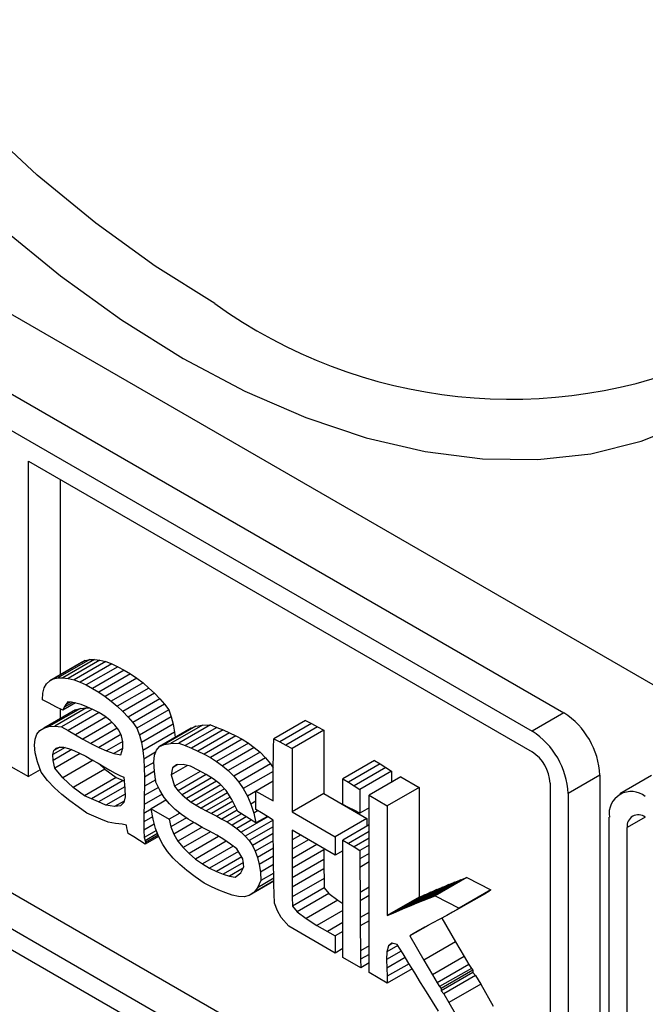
# Model space of a CAD drawing. Header units: millimetres. Extents: x 0 to 279, y 0 to 216.
# Tile 10 of 16: x 231.52 to 234.31, y 166.43 to 170.82. Entities that reach past the tile are written whole.
import ezdxf

# ---------------------------------------------------------------- set-up
doc = ezdxf.new("R2010")
doc.units = ezdxf.units.MM

msp = doc.modelspace()

# ---------------------------------------------------------------- linework, layer by layer
for p, q in [((228.7176, 171.1055), (235.7887, 167.0235)), ((228.7359, 170.7401), (233.9502, 167.7299)), ((228.5945, 170.6584), (233.8088, 167.6483)), ((231.5637, 168.8517), (233.8088, 167.5557)), ((231.5637, 167.4455), (231.5637, 168.8517)), ((231.7051, 168.7701), (231.7051, 167.899)), ((233.8088, 165.3334), (228.5945, 168.3435)), ((231.8367, 167.9672), (231.6953, 167.8856)), ((231.8587, 167.9677), (231.7173, 167.8861)), ((231.8171, 167.9627), (231.8367, 167.9672)), ((231.8367, 167.9672), (231.8587, 167.9677)), ((231.8587, 167.9677), (231.8827, 167.9645)), ((231.8002, 167.9539), (231.6588, 167.8722)), ((231.8171, 167.9627), (231.6757, 167.881)), ((231.8827, 167.9645), (231.7413, 167.8829)), ((231.9083, 167.958), (231.7669, 167.8763)), ((231.9351, 167.9483), (231.7937, 167.8666)), ((231.8002, 167.9539), (231.8171, 167.9627)), ((231.9628, 167.9357), (231.8214, 167.8541)), ((231.8827, 167.9645), (231.9083, 167.958)), ((231.9083, 167.958), (231.9351, 167.9483)), ((231.9351, 167.9483), (231.9628, 167.9357)), ((231.9628, 167.9357), (231.991, 167.9206)), ((231.6588, 167.8722), (231.6757, 167.881)), ((231.6757, 167.881), (231.6953, 167.8856)), ((231.6953, 167.8856), (231.7173, 167.8861)), ((231.7173, 167.8861), (231.7413, 167.8829)), ((231.7413, 167.8829), (231.7669, 167.8763)), ((231.991, 167.9206), (231.8496, 167.839)), ((232.0193, 167.9033), (231.8778, 167.8216)), ((232.0473, 167.8839), (231.9059, 167.8023)), ((231.991, 167.9206), (232.0193, 167.9033)), ((232.0193, 167.9033), (232.0473, 167.8839)), ((232.0473, 167.8839), (232.0746, 167.8629)), ((231.6282, 167.8173), (231.6346, 167.8407)), ((231.6346, 167.8407), (231.645, 167.8589)), ((231.645, 167.8589), (231.6588, 167.8722)), ((231.7669, 167.8763), (231.7937, 167.8666)), ((231.7937, 167.8666), (231.8214, 167.8541)), ((231.8214, 167.8541), (231.8496, 167.839)), ((231.8496, 167.839), (231.8778, 167.8216)), ((232.0746, 167.8629), (231.9332, 167.7813)), ((232.101, 167.8405), (231.9596, 167.7589)), ((232.0746, 167.8629), (232.101, 167.8405)), ((232.101, 167.8405), (232.126, 167.817)), ((231.6259, 167.7885), (231.6282, 167.8173)), ((231.8778, 167.8216), (231.9059, 167.8023)), ((231.9059, 167.8023), (231.9332, 167.7813)), ((232.126, 167.817), (231.9846, 167.7354)), ((232.1492, 167.7927), (232.0078, 167.7111)), ((232.126, 167.817), (232.1492, 167.7927)), ((232.1492, 167.7927), (232.1703, 167.7679)), ((231.6557, 167.773), (231.6259, 167.7885)), ((231.7962, 167.7499), (231.6548, 167.6683)), ((231.6858, 167.7572), (231.6557, 167.773)), ((231.8224, 167.7517), (231.681, 167.6701)), ((231.7164, 167.7411), (231.6858, 167.7572)), ((231.7051, 167.7471), (231.7051, 167.7039)), ((231.7731, 167.7739), (231.7164, 167.7411)), ((231.7236, 167.7545), (231.7164, 167.7411)), ((231.7612, 167.7762), (231.7236, 167.7545)), ((231.731, 167.767), (231.7236, 167.7545)), ((231.7391, 167.7787), (231.731, 167.767)), ((231.7499, 167.7779), (231.731, 167.767)), ((231.7551, 167.7775), (231.7391, 167.7787)), ((231.7754, 167.7734), (231.7551, 167.7775)), ((231.7739, 167.7437), (231.7962, 167.7499)), ((231.7988, 167.7666), (231.7754, 167.7734)), ((231.7962, 167.7499), (231.8224, 167.7517)), ((231.8244, 167.7573), (231.7988, 167.7666)), ((231.8224, 167.7517), (231.8402, 167.7503)), ((231.8511, 167.7454), (231.8244, 167.7573)), ((231.9332, 167.7813), (231.9596, 167.7589)), ((231.9596, 167.7589), (231.9846, 167.7354)), ((232.1703, 167.7679), (232.0289, 167.6862)), ((232.1703, 167.7679), (232.1888, 167.7428)), ((231.7739, 167.7437), (231.6325, 167.662)), ((231.8479, 167.7468), (231.7108, 167.6677)), ((231.8785, 167.7308), (231.7405, 167.6512)), ((231.9086, 167.7109), (231.7728, 167.6325)), ((231.8779, 167.7312), (231.8511, 167.7454)), ((231.9039, 167.7146), (231.8779, 167.7312)), ((231.9279, 167.6959), (231.9039, 167.7146)), ((231.9846, 167.7354), (232.0078, 167.7111)), ((232.0078, 167.7111), (232.0289, 167.6862)), ((232.1888, 167.7428), (232.0474, 167.6611)), ((232.2003, 167.7125), (232.0589, 167.6308)), ((232.1888, 167.7428), (232.2003, 167.7125)), ((232.2003, 167.7125), (232.209, 167.6791)), ((233.9502, 167.7299), (233.8088, 167.6483)), ((231.6146, 167.6509), (231.6325, 167.662)), ((231.6325, 167.662), (231.6548, 167.6683)), ((231.6548, 167.6683), (231.681, 167.6701)), ((231.681, 167.6701), (231.7108, 167.6677)), ((231.7108, 167.6677), (231.7405, 167.6512)), ((231.9363, 167.6876), (231.8069, 167.6129)), ((231.9593, 167.6613), (231.842, 167.5936)), ((231.949, 167.675), (231.9279, 167.6959)), ((231.9662, 167.6522), (231.949, 167.675)), ((232.0289, 167.6862), (232.0474, 167.6611)), ((232.0474, 167.6611), (232.0589, 167.6308)), ((232.209, 167.6791), (232.0676, 167.5975)), ((232.2895, 167.6612), (232.1481, 167.5795)), ((232.3105, 167.671), (232.1691, 167.5893)), ((232.339, 167.6755), (232.1975, 167.5939)), ((232.209, 167.6791), (232.2152, 167.6432)), ((232.3755, 167.6758), (232.2341, 167.5942)), ((232.4033, 167.6652), (232.2619, 167.5836)), ((232.2895, 167.6612), (232.3105, 167.671)), ((232.3105, 167.671), (232.339, 167.6755)), ((232.339, 167.6755), (232.3755, 167.6758)), ((232.3755, 167.6758), (232.4033, 167.6652)), ((232.4033, 167.6652), (232.4316, 167.6537)), ((232.7984, 167.6963), (232.657, 167.6147)), ((232.8254, 167.6823), (232.6839, 167.6007)), ((232.8526, 167.6678), (232.7112, 167.5862)), ((232.7984, 167.6963), (232.8254, 167.6823)), ((232.8254, 167.6823), (232.8526, 167.6678)), ((232.8526, 167.6678), (232.8805, 167.6522)), ((231.5933, 167.613), (231.6014, 167.6347)), ((231.6014, 167.6347), (231.6146, 167.6509)), ((231.7405, 167.6512), (231.7728, 167.6325)), ((231.7728, 167.6325), (231.8069, 167.6129)), ((231.9758, 167.6326), (231.8772, 167.5756)), ((231.9784, 167.6274), (231.9662, 167.6522)), ((231.9847, 167.6008), (231.9784, 167.6274)), ((232.0589, 167.6308), (232.0676, 167.5975)), ((232.2152, 167.6432), (232.0738, 167.5616)), ((232.2152, 167.6432), (232.2177, 167.6197)), ((232.4316, 167.6537), (232.2901, 167.5721)), ((232.46, 167.6412), (232.3186, 167.5595)), ((232.4884, 167.6273), (232.347, 167.5457)), ((232.4316, 167.6537), (232.46, 167.6412)), ((232.46, 167.6412), (232.4884, 167.6273)), ((232.4884, 167.6273), (232.5165, 167.6119)), ((232.8805, 167.6522), (232.7391, 167.5706)), ((232.8805, 167.6522), (232.8805, 167.3696)), ((231.5907, 167.5855), (231.5933, 167.613)), ((231.5941, 167.5519), (231.5907, 167.5855)), ((231.7269, 167.575), (231.6725, 167.5436)), ((231.7044, 167.5771), (231.6773, 167.5614)), ((231.6773, 167.5614), (231.6873, 167.5724)), ((231.6873, 167.5724), (231.7017, 167.5771)), ((231.7017, 167.5771), (231.7201, 167.5766)), ((231.7201, 167.5766), (231.7416, 167.5714)), ((231.7416, 167.5714), (231.7657, 167.5625)), ((231.8069, 167.6129), (231.842, 167.5936)), ((231.842, 167.5936), (231.8772, 167.5756)), ((231.8772, 167.5756), (231.9117, 167.5604)), ((231.9843, 167.6024), (231.9117, 167.5604)), ((231.9837, 167.5716), (231.9447, 167.549)), ((231.9753, 167.5427), (231.984, 167.5726)), ((231.984, 167.5726), (231.9847, 167.6008)), ((232.0676, 167.5975), (232.0738, 167.5616)), ((232.1339, 167.5637), (232.1481, 167.5795)), ((232.1481, 167.5795), (232.1691, 167.5893)), ((232.1691, 167.5893), (232.1975, 167.5939)), ((232.1975, 167.5939), (232.2341, 167.5942)), ((232.2341, 167.5942), (232.2619, 167.5836)), ((232.2619, 167.5836), (232.2901, 167.5721)), ((232.2901, 167.5721), (232.3186, 167.5595)), ((232.5165, 167.6119), (232.3751, 167.5302)), ((232.544, 167.5947), (232.4026, 167.513)), ((232.5706, 167.5754), (232.4291, 167.4938)), ((232.5165, 167.6119), (232.544, 167.5947)), ((232.544, 167.5947), (232.5706, 167.5754)), ((232.5706, 167.5754), (232.596, 167.554)), ((232.6558, 167.5355), (232.6564, 167.5751)), ((232.6564, 167.5751), (232.657, 167.6147)), ((232.657, 167.6147), (232.6839, 167.6007)), ((232.6839, 167.6007), (232.7112, 167.5862)), ((232.7112, 167.5862), (232.7391, 167.5706)), ((231.6038, 167.5119), (231.5941, 167.5519)), ((231.6725, 167.5436), (231.6773, 167.5614)), ((231.6736, 167.518), (231.6725, 167.5436)), ((231.7565, 167.5659), (231.6736, 167.518)), ((231.7943, 167.5493), (231.6811, 167.4839)), ((231.7657, 167.5625), (231.7917, 167.5506)), ((231.7917, 167.5506), (231.8189, 167.5366)), ((231.8189, 167.5366), (231.8468, 167.5211)), ((231.9117, 167.5604), (231.9447, 167.549)), ((231.9447, 167.549), (231.9753, 167.5427)), ((232.0738, 167.5616), (232.0778, 167.5236)), ((232.1305, 167.554), (232.0778, 167.5236)), ((232.1233, 167.51), (232.1258, 167.5408)), ((232.1258, 167.5408), (232.1339, 167.5637)), ((232.3186, 167.5595), (232.347, 167.5457)), ((232.347, 167.5457), (232.3751, 167.5302)), ((232.3751, 167.5302), (232.4026, 167.513)), ((232.596, 167.554), (232.4546, 167.4723)), ((232.62, 167.53), (232.4786, 167.4483)), ((232.596, 167.554), (232.62, 167.53)), ((232.62, 167.53), (232.6424, 167.5033)), ((232.6553, 167.4959), (232.6558, 167.5355)), ((232.7391, 167.5706), (232.7391, 167.288)), ((231.4859, 167.4904), (231.5637, 167.4455)), ((231.6203, 167.4651), (231.6038, 167.5119)), ((231.6811, 167.4839), (231.6736, 167.518)), ((231.7165, 167.4403), (231.6811, 167.4839)), ((231.8516, 167.5183), (231.7165, 167.4403)), ((231.8468, 167.5211), (231.8745, 167.505)), ((231.8745, 167.505), (231.9016, 167.4891)), ((231.8789, 167.5024), (231.904, 167.479)), ((231.9016, 167.4891), (231.9272, 167.4741)), ((232.0778, 167.5236), (232.0802, 167.4842)), ((232.1234, 167.5091), (232.0802, 167.4842)), ((232.0802, 167.4842), (232.0811, 167.4437)), ((232.1257, 167.4704), (232.1233, 167.51)), ((232.2723, 167.4954), (232.2005, 167.454)), ((232.2053, 167.4847), (232.2005, 167.454)), ((232.2302, 167.499), (232.2053, 167.4847)), ((232.2242, 167.4988), (232.2053, 167.4847)), ((232.2527, 167.5), (232.2242, 167.4988)), ((232.2864, 167.4921), (232.2527, 167.5)), ((232.323, 167.4722), (232.2864, 167.4921)), ((232.4026, 167.513), (232.4291, 167.4938)), ((232.4291, 167.4938), (232.4546, 167.4723)), ((232.6424, 167.5033), (232.501, 167.4216)), ((232.6424, 167.5033), (232.6552, 167.4847)), ((232.6549, 167.4563), (232.6553, 167.4959)), ((233.1068, 167.5167), (232.9654, 167.435)), ((233.1312, 167.5021), (232.9898, 167.4204)), ((233.1563, 167.4864), (233.0149, 167.4047)), ((233.1068, 167.5167), (233.1312, 167.5021)), ((233.1312, 167.5021), (233.1563, 167.4864)), ((233.1563, 167.4864), (233.1817, 167.4701)), ((231.6165, 167.476), (231.5637, 167.4455)), ((231.6489, 167.4281), (231.6203, 167.4651)), ((231.7626, 167.3974), (231.7165, 167.4403)), ((231.904, 167.479), (231.7626, 167.3974)), ((231.9555, 167.4414), (231.814, 167.3598)), ((231.904, 167.479), (231.9555, 167.4414)), ((231.9272, 167.4741), (231.9509, 167.461)), ((231.9509, 167.461), (231.9718, 167.4504)), ((231.9555, 167.4414), (231.9866, 167.4283)), ((231.9718, 167.4504), (231.9894, 167.4431)), ((231.9894, 167.4431), (231.9939, 167.3927)), ((232.0811, 167.4437), (232.081, 167.4027)), ((232.1258, 167.4695), (232.0811, 167.4437)), ((232.1323, 167.4211), (232.1257, 167.4704)), ((232.2005, 167.454), (232.2143, 167.4031)), ((232.3287, 167.4691), (232.2143, 167.4031)), ((232.3557, 167.4548), (232.2307, 167.3826)), ((232.3802, 167.4401), (232.2488, 167.3642)), ((232.3566, 167.4544), (232.323, 167.4722)), ((232.3877, 167.4356), (232.3566, 167.4544)), ((232.4546, 167.4723), (232.4786, 167.4483)), ((232.4786, 167.4483), (232.501, 167.4216)), ((232.655, 167.4691), (232.5213, 167.392)), ((232.6545, 167.4166), (232.6549, 167.4563)), ((233.1817, 167.4701), (233.0403, 167.3885)), ((233.2242, 167.444), (233.0827, 167.3624)), ((233.1817, 167.4701), (233.1817, 167.4195)), ((233.2242, 167.444), (233.3048, 167.3975)), ((234.1106, 167.4521), (233.9691, 167.3705)), ((234.1106, 167.4521), (234.1106, 165.5076)), ((234.3413, 167.4499), (234.1999, 167.3682)), ((231.6797, 167.3954), (231.6489, 167.4281)), ((231.814, 167.3598), (231.7626, 167.3974)), ((231.9866, 167.4283), (231.8452, 167.3466)), ((231.9932, 167.4002), (231.8767, 167.3329)), ((231.9866, 167.4283), (231.9909, 167.4264)), ((232.081, 167.4027), (232.0803, 167.3616)), ((232.1429, 167.3978), (232.0803, 167.3616)), ((232.1309, 167.4314), (232.081, 167.4027)), ((232.1489, 167.3848), (232.1323, 167.4211)), ((232.2143, 167.4031), (232.2307, 167.3826)), ((232.4018, 167.4246), (232.2683, 167.3476)), ((232.4209, 167.4085), (232.2892, 167.3324)), ((232.4168, 167.4129), (232.3877, 167.4356)), ((232.4444, 167.3832), (232.4168, 167.4129)), ((232.501, 167.4216), (232.5213, 167.392)), ((232.6546, 167.4256), (232.5395, 167.3591)), ((232.6546, 167.4254), (232.5778, 167.3811)), ((232.6543, 167.3769), (232.6545, 167.4166)), ((232.9654, 167.3207), (232.9654, 167.435)), ((232.9654, 167.435), (232.9898, 167.4204)), ((232.9898, 167.4204), (233.0149, 167.4047)), ((233.0149, 167.4047), (233.0403, 167.3885)), ((233.3048, 167.3975), (233.1634, 167.3158)), ((233.3048, 167.3975), (233.3048, 166.9075)), ((233.889, 167.4168), (233.889, 165.4723)), ((231.7126, 167.3657), (231.6797, 167.3954)), ((231.7476, 167.3378), (231.7126, 167.3657)), ((231.8452, 167.3466), (231.814, 167.3598)), ((231.9942, 167.3674), (231.9088, 167.3181)), ((231.9943, 167.3552), (231.9884, 167.3298)), ((231.9939, 167.3927), (231.9943, 167.3552)), ((232.1598, 167.3675), (232.0793, 167.3211)), ((232.0803, 167.3616), (232.0793, 167.3211)), ((232.1691, 167.3528), (232.1489, 167.3848)), ((232.1923, 167.3245), (232.1691, 167.3528)), ((232.2307, 167.3826), (232.2488, 167.3642)), ((232.2488, 167.3642), (232.2683, 167.3476)), ((232.437, 167.3912), (232.311, 167.3184)), ((232.4511, 167.3732), (232.3335, 167.3053)), ((232.4635, 167.3546), (232.3566, 167.2929)), ((232.471, 167.3434), (232.4444, 167.3832)), ((232.5213, 167.392), (232.5395, 167.3591)), ((232.5395, 167.3591), (232.5551, 167.3228)), ((232.5778, 167.2994), (232.5778, 167.3811)), ((232.5778, 167.3811), (232.6542, 167.337)), ((232.6542, 167.337), (232.6543, 167.3769)), ((232.8805, 167.3696), (232.7391, 167.288)), ((232.8805, 167.3696), (233.0728, 167.2586)), ((233.0403, 167.3885), (233.0403, 167.2823)), ((233.0827, 166.5718), (233.0827, 167.3624)), ((233.0827, 167.3624), (233.1634, 167.3158)), ((233.9691, 167.3705), (233.9691, 165.426)), ((231.7847, 167.3104), (231.7476, 167.3378)), ((231.8239, 167.2822), (231.7847, 167.3104)), ((231.8767, 167.3329), (231.8452, 167.3466)), ((231.9088, 167.3181), (231.8767, 167.3329)), ((231.948, 167.3121), (231.9088, 167.3181)), ((231.9899, 167.3363), (231.948, 167.3121)), ((231.9737, 167.3157), (231.948, 167.3121)), ((231.9884, 167.3298), (231.9737, 167.3157)), ((232.0793, 167.3211), (232.0784, 167.2815)), ((232.1784, 167.3415), (232.1111, 167.3026)), ((232.2182, 167.2995), (232.1923, 167.3245)), ((232.2683, 167.3476), (232.2892, 167.3324)), ((232.2892, 167.3324), (232.311, 167.3184)), ((232.311, 167.3184), (232.3335, 167.3053)), ((232.4749, 167.3356), (232.3799, 167.2807)), ((232.4848, 167.3156), (232.4033, 167.2686)), ((232.4972, 167.2904), (232.471, 167.3434)), ((232.5778, 167.3359), (232.5551, 167.3228)), ((232.5551, 167.3228), (232.568, 167.2829)), ((232.9898, 167.3082), (232.9654, 167.3207)), ((233.0149, 167.2954), (232.9898, 167.3082)), ((233.1634, 167.3158), (233.1634, 166.8258)), ((231.8551, 167.2691), (231.8239, 167.2822)), ((231.8866, 167.2558), (231.8551, 167.2691)), ((232.0784, 167.2815), (232.078, 167.2434)), ((232.1173, 167.2661), (232.078, 167.2434)), ((232.1114, 167.3005), (232.0784, 167.2815)), ((232.119, 167.2561), (232.1111, 167.3026)), ((232.1111, 167.3026), (232.1917, 167.2561)), ((232.2386, 167.2832), (232.1917, 167.2561)), ((232.2463, 167.277), (232.2182, 167.2995)), ((232.276, 167.2566), (232.2463, 167.277)), ((232.3335, 167.3053), (232.3566, 167.2929)), ((232.3566, 167.2929), (232.3799, 167.2807)), ((232.3799, 167.2807), (232.4033, 167.2686)), ((232.4033, 167.2686), (232.4264, 167.2562)), ((232.4946, 167.2956), (232.4264, 167.2562)), ((232.5132, 167.2802), (232.4491, 167.2433)), ((232.5349, 167.2664), (232.4711, 167.2295)), ((232.5778, 167.239), (232.4972, 167.2904)), ((232.6309, 167.2669), (232.512, 167.1983)), ((232.5871, 167.2939), (232.568, 167.2829)), ((232.568, 167.2829), (232.5778, 167.239)), ((232.6033, 167.2842), (232.5778, 167.2994)), ((232.6287, 167.2684), (232.5778, 167.239)), ((232.6287, 167.2683), (232.6033, 167.2842)), ((232.6542, 167.2521), (232.6287, 167.2683)), ((232.7391, 167.288), (232.9314, 167.177)), ((233.0403, 167.2823), (233.0149, 167.2954)), ((233.0827, 167.3068), (233.0403, 167.2823)), ((234.1529, 165.3199), (234.1529, 167.2644)), ((234.3133, 167.2644), (234.2331, 167.2181)), ((231.9187, 167.2422), (231.8866, 167.2558)), ((231.9519, 167.237), (231.9187, 167.2422)), ((231.9817, 167.2338), (231.9519, 167.237)), ((232.0007, 167.2291), (231.9817, 167.2338)), ((232.0026, 167.2178), (232.0007, 167.2291)), ((232.078, 167.2434), (232.0784, 167.2073)), ((232.1249, 167.2341), (232.0784, 167.2073)), ((232.1302, 167.2145), (232.119, 167.2561)), ((232.1917, 167.2561), (232.1986, 167.222)), ((232.268, 167.2621), (232.1986, 167.222)), ((232.1986, 167.222), (232.2118, 167.1894)), ((232.3013, 167.2411), (232.2118, 167.1894)), ((232.3374, 167.2203), (232.2303, 167.1585)), ((232.307, 167.2376), (232.276, 167.2566)), ((232.3388, 167.2195), (232.307, 167.2376)), ((232.4264, 167.2562), (232.4491, 167.2433)), ((232.4491, 167.2433), (232.4711, 167.2295)), ((232.4711, 167.2295), (232.4921, 167.2146)), ((232.5572, 167.2522), (232.4921, 167.2146)), ((232.6542, 167.2517), (232.5304, 167.1802)), ((232.6545, 167.2222), (232.5472, 167.1602)), ((232.6547, 167.211), (232.6542, 167.2521)), ((233.0728, 167.2586), (232.9314, 167.177)), ((233.0827, 167.23), (232.9654, 167.1623)), ((233.0728, 167.2586), (233.0728, 167.2243)), ((232.005, 167.2054), (232.0026, 167.2178)), ((232.0078, 167.1924), (232.005, 167.2054)), ((232.0333, 167.1772), (232.0078, 167.1924)), ((232.0587, 167.1613), (232.0333, 167.1772)), ((232.0784, 167.2073), (232.0799, 167.1736)), ((232.1339, 167.2048), (232.0799, 167.1736)), ((232.1391, 167.1914), (232.0839, 167.1595)), ((232.1438, 167.1794), (232.0842, 167.145)), ((232.1417, 167.1848), (232.085, 167.1521)), ((232.1447, 167.177), (232.1302, 167.2145)), ((232.1626, 167.143), (232.1447, 167.177)), ((232.2118, 167.1894), (232.2303, 167.1585)), ((232.3747, 167.1997), (232.2531, 167.1295)), ((232.4113, 167.1788), (232.2795, 167.1027)), ((232.3708, 167.2018), (232.3388, 167.2195)), ((232.4028, 167.1839), (232.3708, 167.2018)), ((232.4341, 167.1651), (232.4028, 167.1839)), ((232.4921, 167.2146), (232.512, 167.1983)), ((232.512, 167.1983), (232.5304, 167.1802)), ((232.5304, 167.1802), (232.5472, 167.1602)), ((232.6549, 167.1915), (232.562, 167.1379)), ((232.6551, 167.1699), (232.6547, 167.211)), ((232.9314, 167.0953), (232.7391, 167.2063)), ((232.7391, 167.2063), (232.7391, 167.1641)), ((232.7757, 167.1852), (232.7391, 167.1641)), ((232.9314, 167.177), (232.9314, 167.0953)), ((233.0827, 167.2013), (232.9898, 167.1477)), ((234.2331, 165.2736), (234.2331, 167.2181)), ((232.0842, 167.145), (232.0587, 167.1613)), ((232.0799, 167.1736), (232.0839, 167.1595)), ((232.0839, 167.1595), (232.085, 167.1521)), ((232.085, 167.1521), (232.0842, 167.145)), ((232.1841, 167.1117), (232.1626, 167.143)), ((232.2303, 167.1585), (232.2531, 167.1295)), ((232.4456, 167.1575), (232.3084, 167.0783)), ((232.4762, 167.1359), (232.3389, 167.0566)), ((232.4643, 167.145), (232.4341, 167.1651)), ((232.4929, 167.123), (232.4643, 167.145)), ((232.5472, 167.1602), (232.562, 167.1379)), ((232.562, 167.1379), (232.5747, 167.113)), ((232.6553, 167.1595), (232.5747, 167.113)), ((232.6557, 167.1287), (232.6551, 167.1699)), ((232.7391, 167.1641), (232.7391, 167.1218)), ((232.8123, 167.1641), (232.7391, 167.1218)), ((232.8489, 167.1429), (232.7391, 167.0795)), ((232.9654, 166.6396), (232.9654, 167.1623)), ((232.9654, 167.1623), (232.9898, 167.1477)), ((232.9898, 167.1477), (233.0149, 167.132)), ((233.0827, 167.1711), (233.0149, 167.132)), ((233.0827, 167.1402), (233.0403, 167.1157)), ((231.1775, 167.1082), (233.889, 165.543)), ((232.2091, 167.0823), (232.1841, 167.1117)), ((232.2531, 167.1295), (232.2795, 167.1027)), ((232.2795, 167.1027), (232.3084, 167.0783)), ((232.4994, 167.1124), (232.3702, 167.0379)), ((232.5197, 167.0789), (232.4929, 167.123)), ((232.5747, 167.113), (232.585, 167.0852)), ((232.6557, 167.126), (232.585, 167.0852)), ((232.6562, 167.0909), (232.5926, 167.0543)), ((232.6562, 167.0876), (232.6557, 167.1287)), ((232.7391, 167.1218), (232.7391, 167.0795)), ((232.8807, 167.1188), (232.7392, 167.0372)), ((232.8806, 167.1246), (232.8807, 167.1188)), ((232.8807, 167.1188), (232.8808, 167.0765)), ((232.9654, 167.1149), (232.9314, 167.0953)), ((233.0149, 167.132), (233.0403, 167.1157)), ((233.0403, 167.1157), (233.0406, 167.0785)), ((233.0827, 167.1028), (233.0406, 167.0785)), ((232.2379, 167.0543), (232.2091, 167.0823)), ((232.2704, 167.0267), (232.2379, 167.0543)), ((232.3084, 167.0783), (232.3389, 167.0566)), ((232.3389, 167.0566), (232.3702, 167.0379)), ((232.5144, 167.0876), (232.4013, 167.0223)), ((232.5218, 167.0624), (232.4313, 167.0102)), ((232.5242, 167.0433), (232.5197, 167.0789)), ((232.585, 167.0852), (232.5926, 167.0543)), ((232.5926, 167.0543), (232.5974, 167.0199)), ((232.6567, 167.0541), (232.5974, 167.0199)), ((232.6568, 167.0464), (232.6562, 167.0876)), ((232.6574, 167.0052), (232.6568, 167.0464)), ((232.7391, 167.0795), (232.7392, 167.0372)), ((232.8808, 167.0765), (232.7394, 166.9948)), ((232.8808, 167.0765), (232.8811, 167.0341)), ((233.0406, 167.0785), (233.0409, 167.0412)), ((233.0827, 167.0653), (233.0409, 167.0412)), ((233.8088, 165.426), (231.0361, 167.0266)), ((232.3069, 166.999), (232.2704, 167.0267)), ((232.3702, 167.0379), (232.4013, 167.0223)), ((232.4013, 167.0223), (232.4313, 167.0102)), ((232.4313, 167.0102), (232.4594, 167.0018)), ((232.5215, 167.0376), (232.4594, 167.0018)), ((232.4594, 167.0018), (232.4845, 166.9973)), ((232.4845, 166.9973), (232.511, 167.0161)), ((232.511, 167.0161), (232.5242, 167.0433)), ((232.5974, 167.0199), (232.599, 166.9818)), ((232.6573, 167.0154), (232.599, 166.9818)), ((232.6582, 166.964), (232.6574, 167.0052)), ((232.7392, 167.0372), (232.7394, 166.9948)), ((232.8811, 167.0341), (232.7396, 166.9524)), ((232.8811, 167.0341), (232.8814, 166.9916)), ((233.0409, 167.0412), (233.0418, 166.9294)), ((232.3473, 166.9703), (232.3069, 166.999)), ((232.3804, 166.9548), (232.3473, 166.9703)), ((232.6579, 166.9795), (232.5477, 166.9159)), ((232.6579, 166.9809), (232.5678, 166.9289)), ((232.6577, 166.9924), (232.585, 166.9505)), ((232.599, 166.9818), (232.585, 166.9505)), ((232.659, 166.9227), (232.6582, 166.964)), ((232.7394, 166.9948), (232.7396, 166.9524)), ((232.8814, 166.9916), (232.74, 166.91)), ((232.8814, 166.9916), (232.8819, 166.9491)), ((233.4377, 166.964), (233.2963, 166.8823)), ((233.4645, 166.9749), (233.3231, 166.8933)), ((233.4914, 166.9857), (233.35, 166.9041)), ((233.5184, 166.9965), (233.3769, 166.9149)), ((233.411, 166.9529), (233.4377, 166.964)), ((233.4377, 166.964), (233.4645, 166.9749)), ((233.4645, 166.9749), (233.4914, 166.9857)), ((233.4914, 166.9857), (233.5184, 166.9965)), ((233.5184, 166.9965), (233.6244, 166.9402)), ((232.4124, 166.9401), (232.3804, 166.9548)), ((232.4432, 166.9271), (232.4124, 166.9401)), ((232.4723, 166.9171), (232.4432, 166.9271)), ((232.4997, 166.9111), (232.4723, 166.9171)), ((232.5477, 166.9159), (232.5249, 166.9103)), ((232.5678, 166.9289), (232.5477, 166.9159)), ((232.585, 166.9505), (232.5678, 166.9289)), ((232.6598, 166.8813), (232.659, 166.9227)), ((232.7396, 166.9524), (232.74, 166.91)), ((232.8819, 166.9491), (232.7405, 166.8674)), ((232.9031, 166.924), (232.7617, 166.8423)), ((232.8819, 166.9491), (232.9031, 166.924)), ((232.9031, 166.924), (232.943, 166.8943)), ((233.0827, 166.953), (233.0418, 166.9294)), ((233.0418, 166.9294), (233.0421, 166.8921)), ((233.0827, 166.9155), (233.0421, 166.8921)), ((233.3313, 166.919), (233.1899, 166.8374)), ((233.3579, 166.9305), (233.2164, 166.8488)), ((233.3844, 166.9417), (233.243, 166.8601)), ((233.411, 166.9529), (233.2696, 166.8713)), ((233.3048, 166.9075), (233.3313, 166.919)), ((233.3313, 166.919), (233.3579, 166.9305)), ((233.35, 166.9041), (233.3769, 166.9149)), ((233.3579, 166.9305), (233.3844, 166.9417)), ((233.3769, 166.9149), (233.483, 166.8585)), ((233.3844, 166.9417), (233.411, 166.9529)), ((233.596, 166.9223), (233.4546, 166.8407)), ((233.6152, 166.9335), (233.4738, 166.8518)), ((233.6244, 166.9402), (233.483, 166.8585)), ((233.6152, 166.9335), (233.596, 166.9223)), ((233.6244, 166.9402), (233.6152, 166.9335)), ((232.5249, 166.9103), (232.4997, 166.9111)), ((232.6736, 166.8467), (232.6598, 166.8813)), ((232.74, 166.91), (232.7405, 166.8674)), ((232.943, 166.8943), (232.8016, 166.8127)), ((232.943, 166.8943), (232.9654, 166.8804)), ((233.0421, 166.8921), (233.0427, 166.8175)), ((233.3048, 166.9075), (233.1634, 166.8258)), ((233.243, 166.8601), (233.2696, 166.8713)), ((233.2696, 166.8713), (233.2963, 166.8823)), ((233.2963, 166.8823), (233.3231, 166.8933)), ((233.3231, 166.8933), (233.35, 166.9041)), ((232.6904, 166.8174), (232.6736, 166.8467)), ((232.7405, 166.8674), (232.7617, 166.8423)), ((232.7617, 166.8423), (232.8016, 166.8127)), ((232.9654, 166.8491), (232.8499, 166.7825)), ((233.0827, 166.8406), (233.0427, 166.8175)), ((233.1634, 166.8258), (233.1899, 166.8374)), ((233.1899, 166.8374), (233.2164, 166.8488)), ((233.2164, 166.8488), (233.243, 166.8601)), ((233.4281, 166.8262), (233.3968, 166.8096)), ((233.4546, 166.8407), (233.4281, 166.8262)), ((233.4738, 166.8518), (233.4546, 166.8407)), ((233.483, 166.8585), (233.4738, 166.8518)), ((232.7249, 166.7784), (232.6904, 166.8174)), ((232.8016, 166.8127), (232.8499, 166.7825)), ((232.8499, 166.7825), (232.8966, 166.7556)), ((232.9654, 166.7953), (232.8966, 166.7556)), ((233.0427, 166.8175), (233.043, 166.7803)), ((233.0827, 166.8032), (233.043, 166.7803)), ((233.3451, 166.7822), (233.2638, 166.7352)), ((233.3636, 166.792), (233.331, 166.7746)), ((233.3968, 166.8096), (233.3636, 166.792)), ((233.4064, 166.8147), (233.4674, 166.7091)), ((232.9314, 166.6592), (232.7249, 166.7784)), ((232.8966, 166.7556), (232.9314, 166.736)), ((232.9654, 166.7556), (232.9314, 166.736)), ((233.043, 166.7803), (233.044, 166.6684)), ((233.2784, 166.745), (233.2638, 166.7352)), ((233.3045, 166.7601), (233.2784, 166.745)), ((233.3017, 166.7586), (233.2784, 166.745)), ((233.331, 166.7746), (233.3017, 166.7586)), ((232.9314, 166.736), (232.9314, 166.6592)), ((233.1831, 166.7038), (233.1687, 166.6912)), ((233.1882, 166.7025), (233.1687, 166.6912)), ((233.2072, 166.6976), (233.1831, 166.7038)), ((233.2333, 166.6553), (233.2072, 166.6976)), ((233.2638, 166.7352), (233.326, 166.6275)), ((233.4674, 166.7091), (233.326, 166.6275)), ((233.4674, 166.7091), (233.5058, 166.6431)), ((232.9654, 166.6788), (232.9314, 166.6592)), ((233.0827, 166.6908), (233.044, 166.6684)), ((233.044, 166.6684), (233.0443, 166.6312)), ((233.0827, 166.6534), (233.0443, 166.6312)), ((233.2254, 166.6681), (233.16, 166.6304)), ((233.1618, 166.6651), (233.16, 166.6304)), ((233.2101, 166.693), (233.1618, 166.6651)), ((233.1687, 166.6912), (233.1618, 166.6651)), ((233.2594, 166.6129), (233.2333, 166.6553)), ((233.0446, 166.5939), (232.9654, 166.6396)), ((233.0443, 166.6312), (233.0446, 166.5939)), ((233.0827, 166.6159), (233.0446, 166.5939)), ((233.16, 166.6304), (233.1612, 166.5922)), ((233.243, 166.6394), (233.1612, 166.5922)), ((233.2602, 166.6116), (233.1631, 166.5555)), ((233.2855, 166.5705), (233.2594, 166.6129)), ((233.326, 166.6275), (233.3644, 166.5614)), ((233.5058, 166.6431), (233.3644, 166.5614)), ((233.5271, 166.6075), (233.3857, 166.5258)), ((233.5058, 166.6431), (233.5271, 166.6075)), ((233.5271, 166.6075), (233.538, 166.591)), ((233.1634, 166.5253), (233.0827, 166.5718)), ((233.1612, 166.5922), (233.1631, 166.5555)), ((233.274, 166.5892), (233.1634, 166.5253)), ((233.3117, 166.5281), (233.2855, 166.5705)), ((233.538, 166.591), (233.3966, 166.5094)), ((233.5452, 166.5825), (233.4038, 166.5008)), ((233.5452, 166.5727), (233.4038, 166.491)), ((233.538, 166.591), (233.5452, 166.5825)), ((233.5452, 166.5825), (233.5452, 166.5727)), ((233.5452, 166.5727), (233.5561, 166.5595)), ((233.1631, 166.5555), (233.1634, 166.5253)), ((233.3381, 166.4856), (233.3117, 166.5281)), ((233.3644, 166.5614), (233.3857, 166.5258)), ((233.3857, 166.5258), (233.3966, 166.5094)), ((233.5561, 166.5595), (233.4147, 166.4778)), ((233.5796, 166.5205), (233.4382, 166.4389)), ((233.5561, 166.5595), (233.5796, 166.5205)), ((233.5796, 166.5205), (233.6358, 166.4224)), ((233.3645, 166.443), (233.3381, 166.4856)), ((233.3966, 166.5094), (233.4038, 166.5008)), ((233.4038, 166.5008), (233.4038, 166.491)), ((233.4038, 166.491), (233.4147, 166.4778)), ((233.4147, 166.4778), (233.4382, 166.4389)), ((233.3911, 166.4004), (233.3645, 166.443)), ((233.4382, 166.4389), (233.4943, 166.3408))]:
    msp.add_line(p, q)
at = {"flags": 128}
for points in [[(230.4354, 170.9837), (230.6714, 170.6851), (230.9182, 170.4034), (231.1741, 170.1403), (231.4373, 169.8979), (231.7062, 169.6776), (231.9787, 169.481), (232.2532, 169.3095)], [(232.2532, 169.3095), (232.5276, 169.1641), (232.8002, 169.046), (233.069, 168.9559), (233.3323, 168.8944), (233.5882, 168.862), (233.8349, 168.8589), (234.0709, 168.885), (234.2944, 168.9403), (234.504, 169.0243), (234.6983, 169.1364), (234.8758, 169.276), (235.0354, 169.442), (235.176, 169.6333), (235.2966, 169.8486), (235.3965, 170.0865), (235.4749, 170.3452), (235.5312, 170.6231), (235.5652, 170.9183)], [(232.3946, 169.5544), (232.1283, 169.721), (231.8639, 169.9122), (231.6033, 170.1267), (231.3481, 170.3629), (231.1004, 170.6192), (230.8617, 170.8938)]]:
    msp.add_lwpolyline(points, dxfattribs=at)
for centre, radius, start, end in [((233.7139, 171.3829), 2.2547, 234.1884, 293.7904), ((233.7624, 167.4363), 0.3485, 2.6055, 57.3945), ((233.621, 167.3546), 0.3485, 2.6055, 57.3945), ((233.7149, 167.4089), 0.1743, 2.6055, 57.3945), ((234.2507, 167.2803), 0.099, 50.7967, 189.214), ((234.282, 167.226), 0.0495, 50.7967, 189.214)]:
    msp.add_arc(centre, radius, start, end)
msp.add_open_spline([(230.1407, 177.12), (230.1781, 177.1419), (230.2722, 177.197), (230.4387, 177.257), (230.6371, 177.3031), (230.8473, 177.3227), (231.0667, 177.317), (231.2942, 177.2861), (231.5286, 177.2303), (231.7686, 177.1499), (232.0129, 177.0452), (232.2599, 176.9169), (232.5082, 176.7655), (232.7562, 176.5919), (233.0021, 176.3969), (233.2445, 176.1819), (233.4817, 175.9481), (233.7121, 175.6969), (233.9343, 175.4298), (234.1466, 175.1487), (234.3477, 174.8552), (234.5364, 174.5512), (234.7113, 174.2387), (234.8714, 173.9198), (235.0156, 173.5964), (235.1431, 173.2707), (235.2529, 172.9448), (235.3445, 172.6209), (235.4174, 172.3011), (235.4712, 171.9874), (235.5055, 171.682), (235.5205, 171.3868), (235.5161, 171.1037), (235.4926, 170.8346), (235.4503, 170.5811), (235.3898, 170.3447), (235.3116, 170.1268), (235.2165, 169.9283), (235.1048, 169.7503), (234.9774, 169.5927), (234.8331, 169.4585), (234.7149, 169.3686), (234.6403, 169.3314), (234.6238, 169.3232)], degree=3, knots=[0, 0, 0, 0, 0.017251, 0.043384, 0.069374, 0.095092, 0.120514, 0.145689, 0.170684, 0.195568, 0.22039, 0.245187, 0.269979, 0.294778, 0.319593, 0.344428, 0.369284, 0.394159, 0.419051, 0.443956, 0.468872, 0.493795, 0.51872, 0.543644, 0.568562, 0.593469, 0.618363, 0.643239, 0.668094, 0.692924, 0.717729, 0.742507, 0.76726, 0.791996, 0.816726, 0.841466, 0.866247, 0.891114, 0.916129, 0.941363, 0.96688, 0.992702, 1, 1, 1, 1])

doc.saveas('drawing.dxf')
